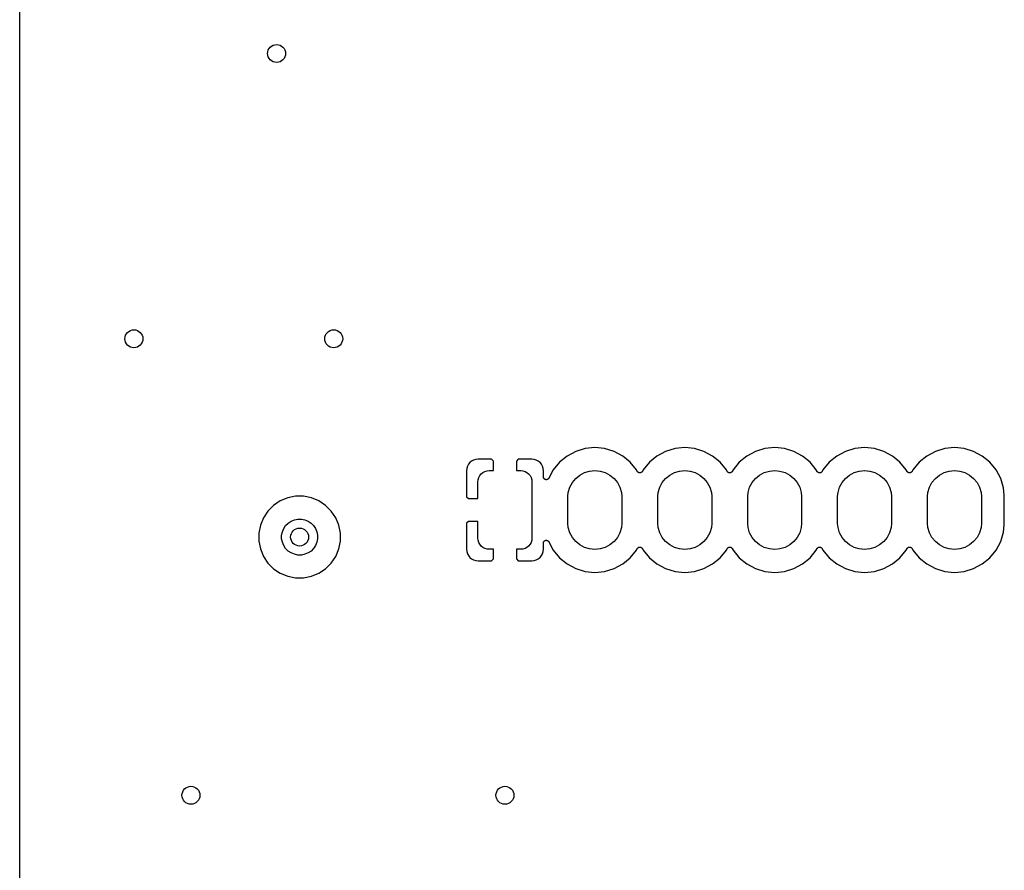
# Model space of a CAD drawing. Extents: x 1 to 139, y -76 to -1.
# Tile 5 of 13: x 1 to 23, y -38 to -20. Entities that reach past the tile are written whole.
import ezdxf

# ---------------------------------------------------------------- set-up
doc = ezdxf.new("R2010")
doc.units = 0
doc.header["$MEASUREMENT"] = 0
doc.layers.add('BLACK', color=7, linetype='CONTINUOUS')

msp = doc.modelspace()

# ---------------------------------------------------------------- linework, layer by layer
at = {"layer": 'BLACK', "linetype": 'CONTINUOUS'}
for p, q in [((0.635, -56.8778), (0.635, -6.16231)), ((13.2128, -29.113), (13.0039, -29.1764)), ((13.43, -29.0916), (13.2128, -29.113)), ((13.6472, -29.113), (13.43, -29.0916)), ((13.8561, -29.1764), (13.6472, -29.113)), ((15.2128, -29.113), (15.0039, -29.1764)), ((15.43, -29.0916), (15.2128, -29.113)), ((15.6472, -29.113), (15.43, -29.0916)), ((15.8561, -29.1764), (15.6472, -29.113)), ((17.2128, -29.113), (17.0039, -29.1764)), ((17.43, -29.0916), (17.2128, -29.113)), ((17.6472, -29.113), (17.43, -29.0916)), ((17.8561, -29.1764), (17.6472, -29.113)), ((19.2128, -29.113), (19.0039, -29.1764)), ((19.43, -29.0916), (19.2128, -29.113)), ((19.6472, -29.113), (19.43, -29.0916)), ((19.8561, -29.1764), (19.6472, -29.113)), ((21.2128, -29.113), (21.0039, -29.1764)), ((21.43, -29.0916), (21.2128, -29.113)), ((21.6472, -29.113), (21.43, -29.0916)), ((21.8561, -29.1764), (21.6472, -29.113)), ((10.833, -29.3495), (10.7802, -29.3547)), ((11.1337, -29.3509), (10.833, -29.3495)), ((12.027, -29.3495), (11.7263, -29.3509)), ((12.0798, -29.3547), (12.027, -29.3495)), ((12.8114, -29.2793), (12.6427, -29.4177)), ((13.0039, -29.1764), (12.8114, -29.2793)), ((14.0486, -29.2793), (13.8561, -29.1764)), ((14.2173, -29.4177), (14.0486, -29.2793)), ((14.8114, -29.2793), (14.6427, -29.4177)), ((15.0039, -29.1764), (14.8114, -29.2793)), ((16.0486, -29.2793), (15.8561, -29.1764)), ((16.2173, -29.4177), (16.0486, -29.2793)), ((16.8114, -29.2793), (16.6427, -29.4177)), ((17.0039, -29.1764), (16.8114, -29.2793)), ((18.0486, -29.2793), (17.8561, -29.1764)), ((18.2173, -29.4177), (18.0486, -29.2793)), ((18.8114, -29.2793), (18.6427, -29.4177)), ((19.0039, -29.1764), (18.8114, -29.2793)), ((20.0486, -29.2793), (19.8561, -29.1764)), ((20.2173, -29.4177), (20.0486, -29.2793)), ((20.8114, -29.2793), (20.6427, -29.4177)), ((21.0039, -29.1764), (20.8114, -29.2793)), ((22.0486, -29.2793), (21.8561, -29.1764)), ((22.2173, -29.4177), (22.0486, -29.2793)), ((10.5797, -29.5552), (10.5745, -29.608)), ((10.5942, -29.5073), (10.5797, -29.5552)), ((10.6178, -29.4632), (10.5942, -29.5073)), ((10.6495, -29.4245), (10.6178, -29.4632)), ((10.6882, -29.3928), (10.6495, -29.4245)), ((10.7323, -29.3692), (10.6882, -29.3928)), ((10.7802, -29.3547), (10.7323, -29.3692)), ((11.176, -29.3932), (11.1337, -29.3509)), ((11.176, -29.605), (11.176, -29.3932)), ((11.7263, -29.3509), (11.684, -29.3932)), ((11.684, -29.3932), (11.684, -29.605)), ((12.1277, -29.3692), (12.0798, -29.3547)), ((12.1718, -29.3928), (12.1277, -29.3692)), ((12.2105, -29.4245), (12.1718, -29.3928)), ((12.2422, -29.4632), (12.2105, -29.4245)), ((12.2658, -29.5073), (12.2422, -29.4632)), ((12.2803, -29.5552), (12.2658, -29.5073)), ((12.2855, -29.608), (12.2803, -29.5552)), ((12.6427, -29.4177), (12.5043, -29.5864)), ((14.3557, -29.5864), (14.2173, -29.4177)), ((14.6427, -29.4177), (14.5043, -29.5864)), ((16.3557, -29.5864), (16.2173, -29.4177)), ((16.6427, -29.4177), (16.5043, -29.5864)), ((18.3557, -29.5864), (18.2173, -29.4177)), ((18.6427, -29.4177), (18.5043, -29.5864)), ((20.3557, -29.5864), (20.2173, -29.4177)), ((20.6427, -29.4177), (20.5043, -29.5864)), ((22.3557, -29.5864), (22.2173, -29.4177)), ((10.5745, -29.608), (10.5759, -30.1838)), ((10.8348, -29.8062), (10.849, -29.7593)), ((10.849, -29.7593), (10.8721, -29.7161)), ((10.8721, -29.7161), (10.9032, -29.6782)), ((10.9032, -29.6782), (10.9411, -29.6471)), ((10.9411, -29.6471), (10.9843, -29.624)), ((10.9843, -29.624), (11.0312, -29.6098)), ((11.0312, -29.6098), (11.08, -29.605)), ((11.08, -29.605), (11.176, -29.605)), ((11.684, -29.605), (11.78, -29.605)), ((11.78, -29.605), (11.8288, -29.6098)), ((11.8288, -29.6098), (11.8757, -29.624)), ((11.8757, -29.624), (11.9189, -29.6471)), ((11.9189, -29.6471), (11.9568, -29.6782)), ((11.9568, -29.6782), (11.9879, -29.7161)), ((11.9879, -29.7161), (12.011, -29.7593)), ((12.011, -29.7593), (12.0252, -29.8062)), ((12.2852, -29.7427), (12.2855, -29.608)), ((12.2855, -29.7458), (12.2852, -29.7427)), ((12.2855, -29.7489), (12.2855, -29.7458)), ((12.2861, -29.7519), (12.2855, -29.7489)), ((12.2864, -29.755), (12.2861, -29.7519)), ((12.2873, -29.758), (12.2864, -29.755)), ((12.2879, -29.761), (12.2873, -29.758)), ((12.289, -29.7639), (12.2879, -29.761)), ((12.2899, -29.7669), (12.289, -29.7639)), ((12.2914, -29.7696), (12.2899, -29.7669)), ((12.2926, -29.7725), (12.2914, -29.7696)), ((12.2943, -29.7751), (12.2926, -29.7725)), ((12.2957, -29.7778), (12.2943, -29.7751)), ((12.2977, -29.7803), (12.2957, -29.7778)), ((12.2994, -29.7829), (12.2977, -29.7803)), ((12.3016, -29.7851), (12.2994, -29.7829)), ((12.3035, -29.7875), (12.3016, -29.7851)), ((12.3059, -29.7895), (12.3035, -29.7875)), ((12.395, -29.7859), (12.393, -29.7883)), ((12.3972, -29.7838), (12.395, -29.7859)), ((12.399, -29.7812), (12.3972, -29.7838)), ((12.401, -29.7788), (12.399, -29.7812)), ((12.4025, -29.7761), (12.401, -29.7788)), ((12.4043, -29.7735), (12.4025, -29.7761)), ((12.4047, -29.7728), (12.4043, -29.7735)), ((12.5043, -29.5864), (12.4047, -29.7728)), ((12.9287, -29.87), (13.0037, -29.7787)), ((13.0037, -29.7787), (13.095, -29.7037)), ((13.095, -29.7037), (13.1993, -29.648)), ((13.1993, -29.648), (13.3124, -29.6137)), ((13.3124, -29.6137), (13.43, -29.6021)), ((13.43, -29.6021), (13.5476, -29.6137)), ((13.5476, -29.6137), (13.6607, -29.648)), ((13.6607, -29.648), (13.765, -29.7037)), ((13.765, -29.7037), (13.8563, -29.7787)), ((13.8563, -29.7787), (13.9313, -29.87)), ((14.374, -29.6206), (14.3557, -29.5864)), ((14.3774, -29.6257), (14.374, -29.6206)), ((14.3807, -29.6307), (14.3774, -29.6257)), ((14.3808, -29.6308), (14.3807, -29.6307)), ((14.3809, -29.6309), (14.3808, -29.6308)), ((14.3853, -29.6354), (14.3809, -29.6309)), ((14.3894, -29.6395), (14.3853, -29.6354)), ((14.3895, -29.6396), (14.3894, -29.6395)), ((14.3896, -29.6397), (14.3895, -29.6396)), ((14.3947, -29.6431), (14.3896, -29.6397)), ((14.3997, -29.6465), (14.3947, -29.6431)), ((14.3998, -29.6465), (14.3997, -29.6465)), ((14.3999, -29.6466), (14.3998, -29.6465)), ((14.4055, -29.649), (14.3999, -29.6466)), ((14.4111, -29.6513), (14.4055, -29.649)), ((14.4112, -29.6513), (14.4111, -29.6513)), ((14.4114, -29.6514), (14.4112, -29.6513)), ((14.4173, -29.6526), (14.4114, -29.6514)), ((14.4232, -29.6538), (14.4173, -29.6526)), ((14.4234, -29.6538), (14.4232, -29.6538)), ((14.4235, -29.6539), (14.4234, -29.6538)), ((14.4296, -29.6539), (14.4235, -29.6539)), ((14.4356, -29.654), (14.4296, -29.6539)), ((14.4358, -29.6539), (14.4356, -29.654)), ((14.4359, -29.6539), (14.4358, -29.6539)), ((14.4418, -29.6528), (14.4359, -29.6539)), ((14.4478, -29.6517), (14.4418, -29.6528)), ((14.4479, -29.6516), (14.4478, -29.6517)), ((14.4481, -29.6516), (14.4479, -29.6516)), ((14.4537, -29.6493), (14.4481, -29.6516)), ((14.4593, -29.647), (14.4537, -29.6493)), ((14.4594, -29.647), (14.4593, -29.647)), ((14.4595, -29.6469), (14.4594, -29.647)), ((14.4646, -29.6436), (14.4595, -29.6469)), ((14.4697, -29.6403), (14.4646, -29.6436)), ((14.4698, -29.6402), (14.4697, -29.6403)), ((14.4699, -29.6401), (14.4698, -29.6402)), ((14.4743, -29.6358), (14.4699, -29.6401)), ((14.4786, -29.6316), (14.4743, -29.6358)), ((14.4787, -29.6314), (14.4786, -29.6315)), ((14.4786, -29.6315), (14.4786, -29.6316)), ((14.4822, -29.6263), (14.4787, -29.6314)), ((14.4856, -29.6214), (14.4822, -29.6263)), ((14.4857, -29.6212), (14.4856, -29.6214)), ((14.486, -29.6206), (14.4857, -29.6212)), ((14.4857, -29.6212), (14.4857, -29.6212)), ((14.4857, -29.6212), (14.4857, -29.6212)), ((14.5043, -29.5864), (14.486, -29.6206)), ((14.9287, -29.87), (15.0037, -29.7787)), ((15.0037, -29.7787), (15.095, -29.7037)), ((15.095, -29.7037), (15.1993, -29.648)), ((15.1993, -29.648), (15.3124, -29.6137)), ((15.3124, -29.6137), (15.43, -29.6021)), ((15.43, -29.6021), (15.5476, -29.6137)), ((15.5476, -29.6137), (15.6607, -29.648)), ((15.6607, -29.648), (15.765, -29.7037)), ((15.765, -29.7037), (15.8563, -29.7787)), ((15.8563, -29.7787), (15.9313, -29.87)), ((16.374, -29.6206), (16.3557, -29.5864)), ((16.3774, -29.6257), (16.374, -29.6206)), ((16.3807, -29.6307), (16.3774, -29.6257)), ((16.3808, -29.6308), (16.3807, -29.6307)), ((16.3809, -29.6309), (16.3808, -29.6308)), ((16.3853, -29.6354), (16.3809, -29.6309)), ((16.3894, -29.6395), (16.3853, -29.6354)), ((16.3895, -29.6396), (16.3894, -29.6395)), ((16.3896, -29.6397), (16.3895, -29.6396)), ((16.3947, -29.6431), (16.3896, -29.6397)), ((16.3997, -29.6465), (16.3947, -29.6431)), ((16.3998, -29.6465), (16.3997, -29.6465)), ((16.3999, -29.6466), (16.3998, -29.6465)), ((16.4055, -29.649), (16.3999, -29.6466)), ((16.4111, -29.6513), (16.4055, -29.649)), ((16.4112, -29.6513), (16.4111, -29.6513)), ((16.4114, -29.6514), (16.4112, -29.6513)), ((16.4173, -29.6526), (16.4114, -29.6514)), ((16.4232, -29.6538), (16.4173, -29.6526)), ((16.4234, -29.6538), (16.4232, -29.6538)), ((16.4235, -29.6539), (16.4234, -29.6538)), ((16.4296, -29.6539), (16.4235, -29.6539)), ((16.4356, -29.654), (16.4296, -29.6539)), ((16.4358, -29.6539), (16.4356, -29.654)), ((16.4359, -29.6539), (16.4358, -29.6539)), ((16.4418, -29.6528), (16.4359, -29.6539)), ((16.4478, -29.6517), (16.4418, -29.6528)), ((16.4479, -29.6516), (16.4478, -29.6517)), ((16.4481, -29.6516), (16.4479, -29.6516)), ((16.4537, -29.6493), (16.4481, -29.6516)), ((16.4593, -29.647), (16.4537, -29.6493)), ((16.4594, -29.647), (16.4593, -29.647)), ((16.4595, -29.6469), (16.4594, -29.647)), ((16.4646, -29.6436), (16.4595, -29.6469)), ((16.4697, -29.6403), (16.4646, -29.6436)), ((16.4698, -29.6402), (16.4697, -29.6403)), ((16.4699, -29.6401), (16.4698, -29.6402)), ((16.4743, -29.6358), (16.4699, -29.6401)), ((16.4786, -29.6316), (16.4743, -29.6358)), ((16.4787, -29.6314), (16.4786, -29.6315)), ((16.4786, -29.6315), (16.4786, -29.6316)), ((16.4822, -29.6263), (16.4787, -29.6314)), ((16.4856, -29.6214), (16.4822, -29.6263)), ((16.4857, -29.6212), (16.4856, -29.6214)), ((16.486, -29.6206), (16.4857, -29.6212)), ((16.4857, -29.6212), (16.4857, -29.6212)), ((16.4857, -29.6212), (16.4857, -29.6212)), ((16.5043, -29.5864), (16.486, -29.6206)), ((16.9287, -29.87), (17.0037, -29.7787)), ((17.0037, -29.7787), (17.095, -29.7037)), ((17.095, -29.7037), (17.1993, -29.648)), ((17.1993, -29.648), (17.3124, -29.6137)), ((17.3124, -29.6137), (17.43, -29.6021)), ((17.43, -29.6021), (17.5476, -29.6137)), ((17.5476, -29.6137), (17.6607, -29.648)), ((17.6607, -29.648), (17.765, -29.7037)), ((17.765, -29.7037), (17.8563, -29.7787)), ((17.8563, -29.7787), (17.9313, -29.87)), ((18.374, -29.6206), (18.3557, -29.5864)), ((18.3774, -29.6257), (18.374, -29.6206)), ((18.3807, -29.6307), (18.3774, -29.6257)), ((18.3808, -29.6308), (18.3807, -29.6307)), ((18.3809, -29.6309), (18.3808, -29.6308)), ((18.3853, -29.6354), (18.3809, -29.6309)), ((18.3894, -29.6395), (18.3853, -29.6354)), ((18.3895, -29.6396), (18.3894, -29.6395)), ((18.3896, -29.6397), (18.3895, -29.6396)), ((18.3947, -29.6431), (18.3896, -29.6397)), ((18.3997, -29.6465), (18.3947, -29.6431)), ((18.3998, -29.6465), (18.3997, -29.6465)), ((18.3999, -29.6466), (18.3998, -29.6465)), ((18.4055, -29.649), (18.3999, -29.6466)), ((18.4111, -29.6513), (18.4055, -29.649)), ((18.4112, -29.6513), (18.4111, -29.6513)), ((18.4114, -29.6514), (18.4112, -29.6513)), ((18.4173, -29.6526), (18.4114, -29.6514)), ((18.4232, -29.6538), (18.4173, -29.6526)), ((18.4234, -29.6538), (18.4232, -29.6538)), ((18.4235, -29.6539), (18.4234, -29.6538)), ((18.4296, -29.6539), (18.4235, -29.6539)), ((18.4356, -29.654), (18.4296, -29.6539)), ((18.4358, -29.6539), (18.4356, -29.654)), ((18.4359, -29.6539), (18.4358, -29.6539)), ((18.4418, -29.6528), (18.4359, -29.6539)), ((18.4478, -29.6517), (18.4418, -29.6528)), ((18.4479, -29.6516), (18.4478, -29.6517)), ((18.4481, -29.6516), (18.4479, -29.6516)), ((18.4537, -29.6493), (18.4481, -29.6516)), ((18.4593, -29.647), (18.4537, -29.6493)), ((18.4594, -29.647), (18.4593, -29.647)), ((18.4595, -29.6469), (18.4594, -29.647)), ((18.4646, -29.6436), (18.4595, -29.6469)), ((18.4697, -29.6403), (18.4646, -29.6436)), ((18.4698, -29.6402), (18.4697, -29.6403)), ((18.4699, -29.6401), (18.4698, -29.6402)), ((18.4743, -29.6358), (18.4699, -29.6401)), ((18.4786, -29.6316), (18.4743, -29.6358)), ((18.4787, -29.6314), (18.4786, -29.6315)), ((18.4786, -29.6315), (18.4786, -29.6316)), ((18.4822, -29.6263), (18.4787, -29.6314)), ((18.4856, -29.6214), (18.4822, -29.6263)), ((18.4857, -29.6212), (18.4856, -29.6214)), ((18.486, -29.6206), (18.4857, -29.6212)), ((18.4857, -29.6212), (18.4857, -29.6212)), ((18.4857, -29.6212), (18.4857, -29.6212)), ((18.5043, -29.5864), (18.486, -29.6206)), ((18.9287, -29.87), (19.0037, -29.7787)), ((19.0037, -29.7787), (19.095, -29.7037)), ((19.095, -29.7037), (19.1993, -29.648)), ((19.1993, -29.648), (19.3124, -29.6137)), ((19.3124, -29.6137), (19.43, -29.6021)), ((19.43, -29.6021), (19.5476, -29.6137)), ((19.5476, -29.6137), (19.6607, -29.648)), ((19.6607, -29.648), (19.765, -29.7037)), ((19.765, -29.7037), (19.8563, -29.7787)), ((19.8563, -29.7787), (19.9313, -29.87)), ((20.374, -29.6206), (20.3557, -29.5864)), ((20.3774, -29.6257), (20.374, -29.6206)), ((20.3807, -29.6307), (20.3774, -29.6257)), ((20.3808, -29.6308), (20.3807, -29.6307)), ((20.3809, -29.6309), (20.3808, -29.6308)), ((20.3853, -29.6354), (20.3809, -29.6309)), ((20.3894, -29.6395), (20.3853, -29.6354)), ((20.3895, -29.6396), (20.3894, -29.6395)), ((20.3896, -29.6397), (20.3895, -29.6396)), ((20.3947, -29.6431), (20.3896, -29.6397)), ((20.3997, -29.6465), (20.3947, -29.6431)), ((20.3998, -29.6465), (20.3997, -29.6465)), ((20.3999, -29.6466), (20.3998, -29.6465)), ((20.4055, -29.649), (20.3999, -29.6466)), ((20.4111, -29.6513), (20.4055, -29.649)), ((20.4112, -29.6513), (20.4111, -29.6513)), ((20.4114, -29.6514), (20.4112, -29.6513)), ((20.4173, -29.6526), (20.4114, -29.6514)), ((20.4232, -29.6538), (20.4173, -29.6526)), ((20.4234, -29.6538), (20.4232, -29.6538)), ((20.4235, -29.6539), (20.4234, -29.6538)), ((20.4296, -29.6539), (20.4235, -29.6539)), ((20.4356, -29.654), (20.4296, -29.6539)), ((20.4358, -29.6539), (20.4356, -29.654)), ((20.4359, -29.6539), (20.4358, -29.6539)), ((20.4418, -29.6528), (20.4359, -29.6539)), ((20.4478, -29.6517), (20.4418, -29.6528)), ((20.4479, -29.6516), (20.4478, -29.6517)), ((20.4481, -29.6516), (20.4479, -29.6516)), ((20.4537, -29.6493), (20.4481, -29.6516)), ((20.4593, -29.647), (20.4537, -29.6493)), ((20.4594, -29.647), (20.4593, -29.647)), ((20.4595, -29.6469), (20.4594, -29.647)), ((20.4646, -29.6436), (20.4595, -29.6469)), ((20.4697, -29.6403), (20.4646, -29.6436)), ((20.4698, -29.6402), (20.4697, -29.6403)), ((20.4699, -29.6401), (20.4698, -29.6402)), ((20.4743, -29.6358), (20.4699, -29.6401)), ((20.4786, -29.6316), (20.4743, -29.6358)), ((20.4787, -29.6314), (20.4786, -29.6315)), ((20.4786, -29.6315), (20.4786, -29.6316)), ((20.4822, -29.6263), (20.4787, -29.6314)), ((20.4856, -29.6214), (20.4822, -29.6263)), ((20.4857, -29.6212), (20.4856, -29.6214)), ((20.486, -29.6206), (20.4857, -29.6212)), ((20.4857, -29.6212), (20.4857, -29.6212)), ((20.4857, -29.6212), (20.4857, -29.6212)), ((20.5043, -29.5864), (20.486, -29.6206)), ((20.9287, -29.87), (21.0037, -29.7787)), ((21.0037, -29.7787), (21.095, -29.7037)), ((21.095, -29.7037), (21.1993, -29.648)), ((21.1993, -29.648), (21.3124, -29.6137)), ((21.3124, -29.6137), (21.43, -29.6021)), ((21.43, -29.6021), (21.5476, -29.6137)), ((21.5476, -29.6137), (21.6607, -29.648)), ((21.6607, -29.648), (21.765, -29.7037)), ((21.765, -29.7037), (21.8563, -29.7787)), ((21.8563, -29.7787), (21.9313, -29.87)), ((22.4586, -29.7789), (22.3557, -29.5864)), ((22.522, -29.9878), (22.4586, -29.7789)), ((10.83, -29.855), (10.8348, -29.8062)), ((10.83, -30.226), (10.83, -29.855)), ((12.0252, -29.8062), (12.03, -29.855)), ((12.03, -29.855), (12.03, -31.105)), ((12.3081, -29.7917), (12.3059, -29.7895)), ((12.3107, -29.7934), (12.3081, -29.7917)), ((12.313, -29.7954), (12.3107, -29.7934)), ((12.3158, -29.7969), (12.313, -29.7954)), ((12.3184, -29.7986), (12.3158, -29.7969)), ((12.3212, -29.7998), (12.3184, -29.7986)), ((12.3239, -29.8013), (12.3212, -29.7998)), ((12.3269, -29.8022), (12.3239, -29.8013)), ((12.3298, -29.8034), (12.3269, -29.8022)), ((12.3328, -29.8041), (12.3298, -29.8034)), ((12.3358, -29.805), (12.3328, -29.8041)), ((12.3389, -29.8053), (12.3358, -29.805)), ((12.3419, -29.806), (12.3389, -29.8053)), ((12.345, -29.806), (12.3419, -29.806)), ((12.3481, -29.8063), (12.345, -29.806)), ((12.3512, -29.8061), (12.3481, -29.8063)), ((12.3543, -29.8061), (12.3512, -29.8061)), ((12.3573, -29.8055), (12.3543, -29.8061)), ((12.3604, -29.8052), (12.3573, -29.8055)), ((12.3634, -29.8044), (12.3604, -29.8052)), ((12.3665, -29.8038), (12.3634, -29.8044)), ((12.3694, -29.8026), (12.3665, -29.8038)), ((12.3723, -29.8018), (12.3694, -29.8026)), ((12.3751, -29.8003), (12.3723, -29.8018)), ((12.378, -29.7992), (12.3751, -29.8003)), ((12.3806, -29.7975), (12.378, -29.7992)), ((12.3833, -29.7961), (12.3806, -29.7975)), ((12.3858, -29.7941), (12.3833, -29.7961)), ((12.3884, -29.7924), (12.3858, -29.7941)), ((12.3906, -29.7903), (12.3884, -29.7924)), ((12.393, -29.7883), (12.3906, -29.7903)), ((12.8387, -30.0874), (12.873, -29.9743)), ((12.873, -29.9743), (12.9287, -29.87)), ((13.9313, -29.87), (13.987, -29.9743)), ((13.987, -29.9743), (14.0213, -30.0874)), ((14.8387, -30.0874), (14.873, -29.9743)), ((14.873, -29.9743), (14.9287, -29.87)), ((15.9313, -29.87), (15.987, -29.9743)), ((15.987, -29.9743), (16.0213, -30.0874)), ((16.8387, -30.0874), (16.873, -29.9743)), ((16.873, -29.9743), (16.9287, -29.87)), ((17.9313, -29.87), (17.987, -29.9743)), ((17.987, -29.9743), (18.0213, -30.0874)), ((18.8387, -30.0874), (18.873, -29.9743)), ((18.873, -29.9743), (18.9287, -29.87)), ((19.9313, -29.87), (19.987, -29.9743)), ((19.987, -29.9743), (20.0213, -30.0874)), ((20.8387, -30.0874), (20.873, -29.9743)), ((20.873, -29.9743), (20.9287, -29.87)), ((21.9313, -29.87), (21.987, -29.9743)), ((21.987, -29.9743), (22.0213, -30.0874)), ((22.538, -30.1506), (22.522, -29.9878)), ((6.59734, -30.2094), (6.4321, -30.2778)), ((6.77277, -30.1745), (6.59734, -30.2094)), ((6.95163, -30.1745), (6.77277, -30.1745)), ((7.12706, -30.2094), (6.95163, -30.1745)), ((7.2923, -30.2778), (7.12706, -30.2094)), ((10.5759, -30.1838), (10.6182, -30.226)), ((10.6182, -30.226), (10.83, -30.226)), ((12.83, -30.1755), (12.8387, -30.0874)), ((12.83, -30.7845), (12.83, -30.1755)), ((14.0213, -30.0874), (14.03, -30.1755)), ((14.03, -30.1755), (14.03, -30.7845)), ((14.83, -30.1755), (14.8387, -30.0874)), ((14.83, -30.7845), (14.83, -30.1755)), ((16.0213, -30.0874), (16.03, -30.1755)), ((16.03, -30.1755), (16.03, -30.7845)), ((16.83, -30.1755), (16.8387, -30.0874)), ((16.83, -30.7845), (16.83, -30.1755)), ((18.0213, -30.0874), (18.03, -30.1755)), ((18.03, -30.1755), (18.03, -30.7845)), ((18.83, -30.1755), (18.8387, -30.0874)), ((18.83, -30.7845), (18.83, -30.1755)), ((20.0213, -30.0874), (20.03, -30.1755)), ((20.03, -30.1755), (20.03, -30.7845)), ((20.83, -30.1755), (20.8387, -30.0874)), ((20.83, -30.7845), (20.83, -30.1755)), ((22.0213, -30.0874), (22.03, -30.1755)), ((22.03, -30.1755), (22.03, -30.7845)), ((22.538, -30.8094), (22.538, -30.1506)), ((6.28338, -30.3772), (6.15691, -30.5037)), ((6.4321, -30.2778), (6.28338, -30.3772)), ((7.44102, -30.3772), (7.2923, -30.2778)), ((7.56749, -30.5037), (7.44102, -30.3772)), ((6.05754, -30.6524), (5.98909, -30.8176)), ((6.15691, -30.5037), (6.05754, -30.6524)), ((7.66686, -30.6524), (7.56749, -30.5037)), ((7.73531, -30.8176), (7.66686, -30.6524)), ((5.98909, -30.8176), (5.9542, -30.9931)), ((6.50772, -30.893), (6.5515, -30.8275)), ((6.5515, -30.8275), (6.60722, -30.7718)), ((6.60722, -30.7718), (6.67273, -30.728)), ((6.67273, -30.728), (6.74552, -30.6979)), ((6.74552, -30.6979), (6.8228, -30.6825)), ((6.8228, -30.6825), (6.9016, -30.6825)), ((6.9016, -30.6825), (6.97888, -30.6979)), ((6.97888, -30.6979), (7.05167, -30.728)), ((7.05167, -30.728), (7.11719, -30.7718)), ((7.11719, -30.7718), (7.1729, -30.8275)), ((7.1729, -30.8275), (7.21667, -30.893)), ((7.7702, -30.9931), (7.73531, -30.8176)), ((10.5759, -30.7762), (10.5745, -31.352)), ((10.6182, -30.734), (10.5759, -30.7762)), ((10.83, -30.734), (10.6182, -30.734)), ((10.83, -31.105), (10.83, -30.734)), ((12.8387, -30.8726), (12.83, -30.7845)), ((12.873, -30.9857), (12.8387, -30.8726)), ((14.0213, -30.8726), (13.987, -30.9857)), ((14.03, -30.7845), (14.0213, -30.8726)), ((14.8387, -30.8726), (14.83, -30.7845)), ((14.873, -30.9857), (14.8387, -30.8726)), ((16.0213, -30.8726), (15.987, -30.9857)), ((16.03, -30.7845), (16.0213, -30.8726)), ((16.8387, -30.8726), (16.83, -30.7845)), ((16.873, -30.9857), (16.8387, -30.8726)), ((18.0213, -30.8726), (17.987, -30.9857)), ((18.03, -30.7845), (18.0213, -30.8726)), ((18.8387, -30.8726), (18.83, -30.7845)), ((18.873, -30.9857), (18.8387, -30.8726)), ((20.0213, -30.8726), (19.987, -30.9857)), ((20.03, -30.7845), (20.0213, -30.8726)), ((20.8387, -30.8726), (20.83, -30.7845)), ((20.873, -30.9857), (20.8387, -30.8726)), ((22.0213, -30.8726), (21.987, -30.9857)), ((22.03, -30.7845), (22.0213, -30.8726)), ((22.522, -30.9722), (22.538, -30.8094)), ((5.9542, -30.9931), (5.9542, -31.1719)), ((6.4622, -31.0431), (6.47757, -30.9658)), ((6.4622, -31.1219), (6.4622, -31.0431)), ((6.47757, -30.9658), (6.50772, -30.893)), ((7.21667, -30.893), (7.24683, -30.9658)), ((7.24683, -30.9658), (7.2622, -31.0431)), ((7.2622, -31.0431), (7.2622, -31.1219)), ((7.7702, -31.1719), (7.7702, -30.9931)), ((12.9287, -31.09), (12.873, -30.9857)), ((13.0037, -31.1813), (12.9287, -31.09)), ((13.9313, -31.09), (13.8563, -31.1813)), ((13.987, -30.9857), (13.9313, -31.09)), ((14.9287, -31.09), (14.873, -30.9857)), ((15.0037, -31.1813), (14.9287, -31.09)), ((15.9313, -31.09), (15.8563, -31.1813)), ((15.987, -30.9857), (15.9313, -31.09)), ((16.9287, -31.09), (16.873, -30.9857)), ((17.0037, -31.1813), (16.9287, -31.09)), ((17.9313, -31.09), (17.8563, -31.1813)), ((17.987, -30.9857), (17.9313, -31.09)), ((18.9287, -31.09), (18.873, -30.9857)), ((19.0037, -31.1813), (18.9287, -31.09)), ((19.9313, -31.09), (19.8563, -31.1813)), ((19.987, -30.9857), (19.9313, -31.09)), ((20.9287, -31.09), (20.873, -30.9857)), ((21.0037, -31.1813), (20.9287, -31.09)), ((21.9313, -31.09), (21.8563, -31.1813)), ((21.987, -30.9857), (21.9313, -31.09)), ((22.4586, -31.1811), (22.522, -30.9722)), ((5.9542, -31.1719), (5.98909, -31.3474)), ((6.47757, -31.1992), (6.4622, -31.1219)), ((6.50772, -31.272), (6.47757, -31.1992)), ((6.5515, -31.3375), (6.50772, -31.272)), ((7.21667, -31.272), (7.1729, -31.3375)), ((7.24683, -31.1992), (7.21667, -31.272)), ((7.2622, -31.1219), (7.24683, -31.1992)), ((7.73625, -31.3426), (7.7702, -31.1719)), ((10.8348, -31.1538), (10.83, -31.105)), ((10.849, -31.2007), (10.8348, -31.1538)), ((10.8721, -31.2439), (10.849, -31.2007)), ((10.9032, -31.2818), (10.8721, -31.2439)), ((10.9411, -31.3129), (10.9032, -31.2818)), ((10.9843, -31.336), (10.9411, -31.3129)), ((11.9189, -31.3129), (11.8757, -31.336)), ((11.9568, -31.2818), (11.9189, -31.3129)), ((11.9879, -31.2439), (11.9568, -31.2818)), ((12.011, -31.2007), (11.9879, -31.2439)), ((12.0252, -31.1538), (12.011, -31.2007)), ((12.03, -31.105), (12.0252, -31.1538)), ((12.2852, -31.2164), (12.2855, -31.2133)), ((12.2852, -31.2173), (12.2852, -31.2164)), ((12.2855, -31.352), (12.2852, -31.2173)), ((12.2855, -31.2133), (12.2856, -31.2102)), ((12.2856, -31.2102), (12.2862, -31.2072)), ((12.2862, -31.2072), (12.2865, -31.2041)), ((12.2865, -31.2041), (12.2875, -31.2012)), ((12.2875, -31.2012), (12.2881, -31.1981)), ((12.2881, -31.1981), (12.2893, -31.1952)), ((12.2893, -31.1952), (12.2903, -31.1923)), ((12.2903, -31.1923), (12.2918, -31.1896)), ((12.2918, -31.1896), (12.293, -31.1867)), ((12.293, -31.1867), (12.2947, -31.1841)), ((12.2947, -31.1841), (12.2962, -31.1814)), ((12.2962, -31.1814), (12.2982, -31.179)), ((12.2982, -31.179), (12.3, -31.1765)), ((12.3, -31.1765), (12.3022, -31.1743)), ((12.3022, -31.1743), (12.3041, -31.1719)), ((12.3041, -31.1719), (12.3066, -31.17)), ((12.3066, -31.17), (12.3088, -31.1678)), ((12.3088, -31.1678), (12.3114, -31.1661)), ((12.3114, -31.1661), (12.3138, -31.1641)), ((12.3138, -31.1641), (12.3165, -31.1627)), ((12.3165, -31.1627), (12.3191, -31.161)), ((12.3191, -31.161), (12.322, -31.1598)), ((12.322, -31.1598), (12.3247, -31.1584)), ((12.3247, -31.1584), (12.3277, -31.1575)), ((12.3277, -31.1575), (12.3306, -31.1563)), ((12.3306, -31.1563), (12.3337, -31.1557)), ((12.3337, -31.1557), (12.3366, -31.1548)), ((12.3366, -31.1548), (12.3397, -31.1545)), ((12.3397, -31.1545), (12.3428, -31.1539)), ((12.3428, -31.1539), (12.3459, -31.154)), ((12.3459, -31.154), (12.349, -31.1537)), ((12.349, -31.1537), (12.3521, -31.154)), ((12.3521, -31.154), (12.3552, -31.154)), ((12.3552, -31.154), (12.3582, -31.1546)), ((12.3582, -31.1546), (12.3613, -31.1549)), ((12.3613, -31.1549), (12.3643, -31.1558)), ((12.3643, -31.1558), (12.3673, -31.1565)), ((12.3673, -31.1565), (12.3702, -31.1577)), ((12.3702, -31.1577), (12.3731, -31.1586)), ((12.3731, -31.1586), (12.3759, -31.16)), ((12.3759, -31.16), (12.3788, -31.1612)), ((12.3788, -31.1612), (12.3813, -31.163)), ((12.3813, -31.163), (12.3841, -31.1644)), ((12.3841, -31.1644), (12.3865, -31.1664)), ((12.3865, -31.1664), (12.3891, -31.1682)), ((12.3891, -31.1682), (12.3912, -31.1703)), ((12.3912, -31.1703), (12.3936, -31.1723)), ((12.3936, -31.1723), (12.3956, -31.1747)), ((12.3956, -31.1747), (12.3978, -31.1769)), ((12.3978, -31.1769), (12.3995, -31.1795)), ((12.3995, -31.1795), (12.4015, -31.1819)), ((12.4015, -31.1819), (12.403, -31.1846)), ((12.403, -31.1846), (12.4047, -31.1872)), ((12.4047, -31.1872), (12.5043, -31.3736)), ((13.095, -31.2563), (13.0037, -31.1813)), ((13.1993, -31.312), (13.095, -31.2563)), ((13.3124, -31.3463), (13.1993, -31.312)), ((13.6607, -31.312), (13.5476, -31.3463)), ((13.765, -31.2563), (13.6607, -31.312)), ((13.8563, -31.1813), (13.765, -31.2563)), ((14.3857, -31.3242), (14.3901, -31.3199)), ((14.3901, -31.3199), (14.3902, -31.3198)), ((14.3902, -31.3198), (14.3903, -31.3197)), ((14.3903, -31.3197), (14.3954, -31.3164)), ((14.3954, -31.3164), (14.4005, -31.3131)), ((14.4005, -31.3131), (14.4006, -31.313)), ((14.4006, -31.313), (14.4007, -31.313)), ((14.4007, -31.313), (14.4064, -31.3107)), ((14.4064, -31.3107), (14.4119, -31.3084)), ((14.4119, -31.3084), (14.4121, -31.3084)), ((14.4121, -31.3084), (14.4122, -31.3083)), ((14.4122, -31.3083), (14.4181, -31.3072)), ((14.4181, -31.3072), (14.4241, -31.3061)), ((14.4241, -31.3061), (14.4242, -31.3061)), ((14.4242, -31.3061), (14.4244, -31.306)), ((14.4244, -31.306), (14.4303, -31.3061)), ((14.4303, -31.3061), (14.4365, -31.3061)), ((14.4365, -31.3061), (14.4366, -31.3062)), ((14.4366, -31.3062), (14.4368, -31.3062)), ((14.4368, -31.3062), (14.4425, -31.3073)), ((14.4425, -31.3073), (14.4486, -31.3086)), ((14.4486, -31.3086), (14.4488, -31.3087)), ((14.4488, -31.3087), (14.4489, -31.3087)), ((14.4489, -31.3087), (14.4543, -31.311)), ((14.4543, -31.311), (14.4601, -31.3134)), ((14.4601, -31.3134), (14.4602, -31.3135)), ((14.4602, -31.3135), (14.4603, -31.3135)), ((14.4603, -31.3135), (14.4652, -31.3168)), ((14.4652, -31.3168), (14.4704, -31.3203)), ((14.4704, -31.3203), (14.4705, -31.3204)), ((14.4705, -31.3204), (14.4706, -31.3205)), ((14.4706, -31.3205), (14.4747, -31.3246)), ((15.095, -31.2563), (15.0037, -31.1813)), ((15.1993, -31.312), (15.095, -31.2563)), ((15.3124, -31.3463), (15.1993, -31.312)), ((15.6607, -31.312), (15.5476, -31.3463)), ((15.765, -31.2563), (15.6607, -31.312)), ((15.8563, -31.1813), (15.765, -31.2563)), ((16.3857, -31.3242), (16.3901, -31.3199)), ((16.3901, -31.3199), (16.3902, -31.3198)), ((16.3902, -31.3198), (16.3903, -31.3197)), ((16.3903, -31.3197), (16.3954, -31.3164)), ((16.3954, -31.3164), (16.4005, -31.3131)), ((16.4005, -31.3131), (16.4006, -31.313)), ((16.4006, -31.313), (16.4007, -31.313)), ((16.4007, -31.313), (16.4064, -31.3107)), ((16.4064, -31.3107), (16.4119, -31.3084)), ((16.4119, -31.3084), (16.4121, -31.3084)), ((16.4121, -31.3084), (16.4122, -31.3083)), ((16.4122, -31.3083), (16.4181, -31.3072)), ((16.4181, -31.3072), (16.4241, -31.3061)), ((16.4241, -31.3061), (16.4242, -31.3061)), ((16.4242, -31.3061), (16.4244, -31.306)), ((16.4244, -31.306), (16.4303, -31.3061)), ((16.4303, -31.3061), (16.4365, -31.3061)), ((16.4365, -31.3061), (16.4366, -31.3062)), ((16.4366, -31.3062), (16.4368, -31.3062)), ((16.4368, -31.3062), (16.4425, -31.3073)), ((16.4425, -31.3073), (16.4486, -31.3086)), ((16.4486, -31.3086), (16.4488, -31.3087)), ((16.4488, -31.3087), (16.4489, -31.3087)), ((16.4489, -31.3087), (16.4543, -31.311)), ((16.4543, -31.311), (16.4601, -31.3134)), ((16.4601, -31.3134), (16.4602, -31.3135)), ((16.4602, -31.3135), (16.4603, -31.3135)), ((16.4603, -31.3135), (16.4652, -31.3168)), ((16.4652, -31.3168), (16.4704, -31.3203)), ((16.4704, -31.3203), (16.4705, -31.3204)), ((16.4705, -31.3204), (16.4706, -31.3205)), ((16.4706, -31.3205), (16.4747, -31.3246)), ((17.095, -31.2563), (17.0037, -31.1813)), ((17.1993, -31.312), (17.095, -31.2563)), ((17.3124, -31.3463), (17.1993, -31.312)), ((17.6607, -31.312), (17.5476, -31.3463)), ((17.765, -31.2563), (17.6607, -31.312)), ((17.8563, -31.1813), (17.765, -31.2563)), ((18.3857, -31.3242), (18.3901, -31.3199)), ((18.3901, -31.3199), (18.3902, -31.3198)), ((18.3902, -31.3198), (18.3903, -31.3197)), ((18.3903, -31.3197), (18.3954, -31.3164)), ((18.3954, -31.3164), (18.4005, -31.3131)), ((18.4005, -31.3131), (18.4006, -31.313)), ((18.4006, -31.313), (18.4007, -31.313)), ((18.4007, -31.313), (18.4064, -31.3107)), ((18.4064, -31.3107), (18.4119, -31.3084)), ((18.4119, -31.3084), (18.4121, -31.3084)), ((18.4121, -31.3084), (18.4122, -31.3083)), ((18.4122, -31.3083), (18.4181, -31.3072)), ((18.4181, -31.3072), (18.4241, -31.3061)), ((18.4241, -31.3061), (18.4242, -31.3061)), ((18.4242, -31.3061), (18.4244, -31.306)), ((18.4244, -31.306), (18.4303, -31.3061)), ((18.4303, -31.3061), (18.4365, -31.3061)), ((18.4365, -31.3061), (18.4366, -31.3062)), ((18.4366, -31.3062), (18.4368, -31.3062)), ((18.4368, -31.3062), (18.4425, -31.3073)), ((18.4425, -31.3073), (18.4486, -31.3086)), ((18.4486, -31.3086), (18.4488, -31.3087)), ((18.4488, -31.3087), (18.4489, -31.3087)), ((18.4489, -31.3087), (18.4543, -31.311)), ((18.4543, -31.311), (18.4601, -31.3134)), ((18.4601, -31.3134), (18.4602, -31.3135)), ((18.4602, -31.3135), (18.4603, -31.3135)), ((18.4603, -31.3135), (18.4652, -31.3168)), ((18.4652, -31.3168), (18.4704, -31.3203)), ((18.4704, -31.3203), (18.4705, -31.3204)), ((18.4705, -31.3204), (18.4706, -31.3205)), ((18.4706, -31.3205), (18.4747, -31.3246)), ((19.095, -31.2563), (19.0037, -31.1813)), ((19.1993, -31.312), (19.095, -31.2563)), ((19.3124, -31.3463), (19.1993, -31.312)), ((19.6607, -31.312), (19.5476, -31.3463)), ((19.765, -31.2563), (19.6607, -31.312)), ((19.8563, -31.1813), (19.765, -31.2563)), ((20.3857, -31.3242), (20.3901, -31.3199)), ((20.3901, -31.3199), (20.3902, -31.3198)), ((20.3902, -31.3198), (20.3903, -31.3197)), ((20.3903, -31.3197), (20.3954, -31.3164)), ((20.3954, -31.3164), (20.4005, -31.3131)), ((20.4005, -31.3131), (20.4006, -31.313)), ((20.4006, -31.313), (20.4007, -31.313)), ((20.4007, -31.313), (20.4064, -31.3107)), ((20.4064, -31.3107), (20.4119, -31.3084)), ((20.4119, -31.3084), (20.4121, -31.3084)), ((20.4121, -31.3084), (20.4122, -31.3083)), ((20.4122, -31.3083), (20.4181, -31.3072)), ((20.4181, -31.3072), (20.4241, -31.3061)), ((20.4241, -31.3061), (20.4242, -31.3061)), ((20.4242, -31.3061), (20.4244, -31.306)), ((20.4244, -31.306), (20.4303, -31.3061)), ((20.4303, -31.3061), (20.4365, -31.3061)), ((20.4365, -31.3061), (20.4366, -31.3062)), ((20.4366, -31.3062), (20.4368, -31.3062)), ((20.4368, -31.3062), (20.4425, -31.3073)), ((20.4425, -31.3073), (20.4486, -31.3086)), ((20.4486, -31.3086), (20.4488, -31.3087)), ((20.4488, -31.3087), (20.4489, -31.3087)), ((20.4489, -31.3087), (20.4543, -31.311)), ((20.4543, -31.311), (20.4601, -31.3134)), ((20.4601, -31.3134), (20.4602, -31.3135)), ((20.4602, -31.3135), (20.4603, -31.3135)), ((20.4603, -31.3135), (20.4652, -31.3168)), ((20.4652, -31.3168), (20.4704, -31.3203)), ((20.4704, -31.3203), (20.4705, -31.3204)), ((20.4705, -31.3204), (20.4706, -31.3205)), ((20.4706, -31.3205), (20.4747, -31.3246)), ((21.095, -31.2563), (21.0037, -31.1813)), ((21.1993, -31.312), (21.095, -31.2563)), ((21.3124, -31.3463), (21.1993, -31.312)), ((21.6607, -31.312), (21.5476, -31.3463)), ((21.765, -31.2563), (21.6607, -31.312)), ((21.8563, -31.1813), (21.765, -31.2563)), ((22.3557, -31.3736), (22.4586, -31.1811)), ((5.98909, -31.3474), (6.05754, -31.5126)), ((6.05754, -31.5126), (6.15691, -31.6613)), ((6.60722, -31.3932), (6.5515, -31.3375)), ((6.67273, -31.437), (6.60722, -31.3932)), ((6.74552, -31.4671), (6.67273, -31.437)), ((6.8228, -31.4825), (6.74552, -31.4671)), ((6.9016, -31.4825), (6.8228, -31.4825)), ((6.97888, -31.4671), (6.9016, -31.4825)), ((7.05167, -31.437), (6.97888, -31.4671)), ((7.11719, -31.3932), (7.05167, -31.437)), ((7.1729, -31.3375), (7.11719, -31.3932)), ((7.56749, -31.6613), (7.66686, -31.5126)), ((7.66686, -31.5126), (7.73531, -31.3474)), ((7.73531, -31.3474), (7.73625, -31.3426)), ((7.73625, -31.3426), (7.73625, -31.3426)), ((10.5745, -31.352), (10.5797, -31.4048)), ((10.5797, -31.4048), (10.5942, -31.4527)), ((10.5942, -31.4527), (10.6178, -31.4968)), ((10.6178, -31.4968), (10.6495, -31.5355)), ((10.6495, -31.5355), (10.6882, -31.5672)), ((11.0312, -31.3502), (10.9843, -31.336)), ((11.08, -31.355), (11.0312, -31.3502)), ((11.176, -31.355), (11.08, -31.355)), ((11.176, -31.5668), (11.176, -31.355)), ((11.78, -31.355), (11.684, -31.355)), ((11.684, -31.355), (11.684, -31.5668)), ((11.8288, -31.3502), (11.78, -31.355)), ((11.8757, -31.336), (11.8288, -31.3502)), ((12.1718, -31.5672), (12.2105, -31.5355)), ((12.2105, -31.5355), (12.2422, -31.4968)), ((12.2422, -31.4968), (12.2658, -31.4527)), ((12.2658, -31.4527), (12.2803, -31.4048)), ((12.2803, -31.4048), (12.2855, -31.352)), ((12.5043, -31.3736), (12.6427, -31.5423)), ((13.43, -31.3579), (13.3124, -31.3463)), ((13.5476, -31.3463), (13.43, -31.3579)), ((14.2173, -31.5423), (14.3557, -31.3736)), ((14.3557, -31.3736), (14.374, -31.3394)), ((14.374, -31.3394), (14.3743, -31.3388)), ((14.3743, -31.3388), (14.3744, -31.3386)), ((14.3743, -31.3388), (14.3743, -31.3388)), ((14.3743, -31.3388), (14.3743, -31.3388)), ((14.3744, -31.3386), (14.3778, -31.3337)), ((14.3778, -31.3337), (14.3813, -31.3286)), ((14.3813, -31.3286), (14.3814, -31.3285)), ((14.3814, -31.3284), (14.3857, -31.3242)), ((14.3814, -31.3285), (14.3814, -31.3284)), ((14.4747, -31.3246), (14.4791, -31.3291)), ((14.4791, -31.3291), (14.4792, -31.3292)), ((14.4792, -31.3292), (14.4793, -31.3293)), ((14.4793, -31.3293), (14.4825, -31.3342)), ((14.4825, -31.3342), (14.486, -31.3394)), ((14.486, -31.3394), (14.5043, -31.3736)), ((14.5043, -31.3736), (14.6427, -31.5423)), ((15.43, -31.3579), (15.3124, -31.3463)), ((15.5476, -31.3463), (15.43, -31.3579)), ((16.2173, -31.5423), (16.3557, -31.3736)), ((16.3557, -31.3736), (16.374, -31.3394)), ((16.374, -31.3394), (16.3743, -31.3388)), ((16.3743, -31.3388), (16.3744, -31.3386)), ((16.3743, -31.3388), (16.3743, -31.3388)), ((16.3743, -31.3388), (16.3743, -31.3388)), ((16.3744, -31.3386), (16.3778, -31.3337)), ((16.3778, -31.3337), (16.3813, -31.3286)), ((16.3813, -31.3286), (16.3814, -31.3285)), ((16.3814, -31.3284), (16.3857, -31.3242)), ((16.3814, -31.3285), (16.3814, -31.3284)), ((16.4747, -31.3246), (16.4791, -31.3291)), ((16.4791, -31.3291), (16.4792, -31.3292)), ((16.4792, -31.3292), (16.4793, -31.3293)), ((16.4793, -31.3293), (16.4825, -31.3342)), ((16.4825, -31.3342), (16.486, -31.3394)), ((16.486, -31.3394), (16.5043, -31.3736)), ((16.5043, -31.3736), (16.6427, -31.5423)), ((17.43, -31.3579), (17.3124, -31.3463)), ((17.5476, -31.3463), (17.43, -31.3579)), ((18.2173, -31.5423), (18.3557, -31.3736)), ((18.3557, -31.3736), (18.374, -31.3394)), ((18.374, -31.3394), (18.3743, -31.3388)), ((18.3743, -31.3388), (18.3744, -31.3386)), ((18.3743, -31.3388), (18.3743, -31.3388)), ((18.3743, -31.3388), (18.3743, -31.3388)), ((18.3744, -31.3386), (18.3778, -31.3337)), ((18.3778, -31.3337), (18.3813, -31.3286)), ((18.3813, -31.3286), (18.3814, -31.3285)), ((18.3814, -31.3284), (18.3857, -31.3242)), ((18.3814, -31.3285), (18.3814, -31.3284)), ((18.4747, -31.3246), (18.4791, -31.3291)), ((18.4791, -31.3291), (18.4792, -31.3292)), ((18.4792, -31.3292), (18.4793, -31.3293)), ((18.4793, -31.3293), (18.4825, -31.3342)), ((18.4825, -31.3342), (18.486, -31.3394)), ((18.486, -31.3394), (18.5043, -31.3736)), ((18.5043, -31.3736), (18.6427, -31.5423)), ((19.43, -31.3579), (19.3124, -31.3463)), ((19.5476, -31.3463), (19.43, -31.3579)), ((20.2173, -31.5423), (20.3557, -31.3736)), ((20.3557, -31.3736), (20.374, -31.3394)), ((20.374, -31.3394), (20.3743, -31.3388)), ((20.3743, -31.3388), (20.3744, -31.3386)), ((20.3743, -31.3388), (20.3743, -31.3388)), ((20.3743, -31.3388), (20.3743, -31.3388)), ((20.3744, -31.3386), (20.3778, -31.3337)), ((20.3778, -31.3337), (20.3813, -31.3286)), ((20.3813, -31.3286), (20.3814, -31.3285)), ((20.3814, -31.3284), (20.3857, -31.3242)), ((20.3814, -31.3285), (20.3814, -31.3284)), ((20.4747, -31.3246), (20.4791, -31.3291)), ((20.4791, -31.3291), (20.4792, -31.3292)), ((20.4792, -31.3292), (20.4793, -31.3293)), ((20.4793, -31.3293), (20.4825, -31.3342)), ((20.4825, -31.3342), (20.486, -31.3394)), ((20.486, -31.3394), (20.5043, -31.3736)), ((20.5043, -31.3736), (20.6427, -31.5423)), ((21.43, -31.3579), (21.3124, -31.3463)), ((21.5476, -31.3463), (21.43, -31.3579)), ((22.2173, -31.5423), (22.3557, -31.3736)), ((6.15691, -31.6613), (6.28338, -31.7878)), ((7.44102, -31.7878), (7.56749, -31.6613)), ((10.6882, -31.5672), (10.7323, -31.5908)), ((10.7323, -31.5908), (10.7802, -31.6053)), ((10.7802, -31.6053), (10.833, -31.6105)), ((10.833, -31.6105), (11.1337, -31.6091)), ((11.1337, -31.6091), (11.176, -31.5668)), ((11.684, -31.5668), (11.7263, -31.6091)), ((11.7263, -31.6091), (12.027, -31.6105)), ((12.027, -31.6105), (12.0798, -31.6053)), ((12.0798, -31.6053), (12.1277, -31.5908)), ((12.1277, -31.5908), (12.1718, -31.5672)), ((12.6427, -31.5423), (12.8114, -31.6807)), ((12.8114, -31.6807), (13.0039, -31.7836)), ((13.8561, -31.7836), (14.0486, -31.6807)), ((14.0486, -31.6807), (14.2173, -31.5423)), ((14.6427, -31.5423), (14.8114, -31.6807)), ((14.8114, -31.6807), (15.0039, -31.7836)), ((15.8561, -31.7836), (16.0486, -31.6807)), ((16.0486, -31.6807), (16.2173, -31.5423)), ((16.6427, -31.5423), (16.8114, -31.6807)), ((16.8114, -31.6807), (17.0039, -31.7836)), ((17.8561, -31.7836), (18.0486, -31.6807)), ((18.0486, -31.6807), (18.2173, -31.5423)), ((18.6427, -31.5423), (18.8114, -31.6807)), ((18.8114, -31.6807), (19.0039, -31.7836)), ((19.8561, -31.7836), (20.0486, -31.6807)), ((20.0486, -31.6807), (20.2173, -31.5423)), ((20.6427, -31.5423), (20.8114, -31.6807)), ((20.8114, -31.6807), (21.0039, -31.7836)), ((21.8561, -31.7836), (22.0486, -31.6807)), ((22.0486, -31.6807), (22.2173, -31.5423)), ((6.28338, -31.7878), (6.4321, -31.8872)), ((6.4321, -31.8872), (6.59734, -31.9556)), ((6.59734, -31.9556), (6.77277, -31.9905)), ((6.95163, -31.9905), (7.12706, -31.9556)), ((7.12706, -31.9556), (7.2923, -31.8872)), ((7.2923, -31.8872), (7.44102, -31.7878)), ((13.0039, -31.7836), (13.2128, -31.847)), ((13.2128, -31.847), (13.43, -31.8684)), ((13.43, -31.8684), (13.6472, -31.847)), ((13.6472, -31.847), (13.8561, -31.7836)), ((15.0039, -31.7836), (15.2128, -31.847)), ((15.2128, -31.847), (15.43, -31.8684)), ((15.43, -31.8684), (15.6472, -31.847)), ((15.6472, -31.847), (15.8561, -31.7836)), ((17.0039, -31.7836), (17.2128, -31.847)), ((17.2128, -31.847), (17.43, -31.8684)), ((17.43, -31.8684), (17.6472, -31.847)), ((17.6472, -31.847), (17.8561, -31.7836)), ((19.0039, -31.7836), (19.2128, -31.847)), ((19.2128, -31.847), (19.43, -31.8684)), ((19.43, -31.8684), (19.6472, -31.847)), ((19.6472, -31.847), (19.8561, -31.7836)), ((21.0039, -31.7836), (21.2128, -31.847)), ((21.2128, -31.847), (21.43, -31.8684)), ((21.43, -31.8684), (21.6472, -31.847)), ((21.6472, -31.847), (21.8561, -31.7836)), ((6.77277, -31.9905), (6.95163, -31.9905))]:
    msp.add_line(p, q, dxfattribs=at)
at = {"layer": 'BLACK'}
for centre in [(6.35, -20.32), (3.175, -26.67), (7.62, -26.67), (6.8622, -31.0825), (4.445, -36.83), (11.43, -36.83)]:
    msp.add_circle(centre, 0.2, dxfattribs=at)

doc.saveas('drawing.dxf')
